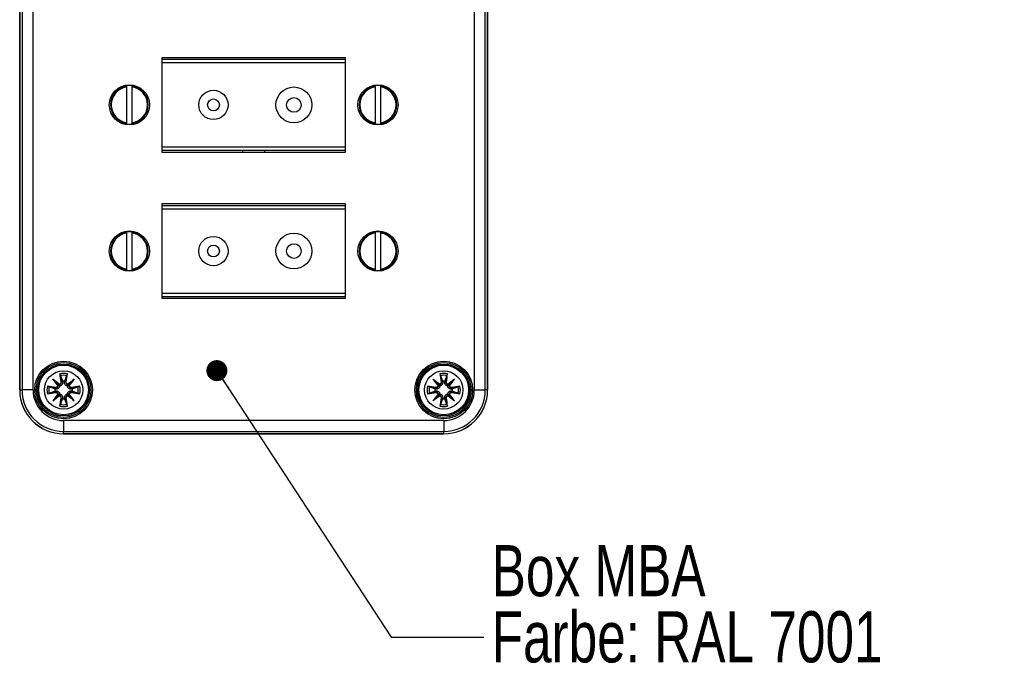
# Model space of a CAD drawing. Header units: millimetres. Extents: x 4 to 415, y 5 to 292.
# Tile 8 of 13: x 62 to 129, y 147 to 191. Entities that reach past the tile are written whole.
import ezdxf

# ---------------------------------------------------------------- set-up
doc = ezdxf.new("R2010")
doc.units = ezdxf.units.MM
doc.styles.add('SLDTEXTSTYLE0', font='TXT', dxfattribs={"width": 0.75})
doc.dimstyles.new('SLDDIMSTYLE1', dxfattribs={"dimtxt": 0.18, "dimasz": 1.44, "dimexe": 0, "dimexo": 0.0625, "dimgap": 0, "dimtad": 0, "dimtih": 1, "dimtoh": 1, "dimdec": 0, "dimrnd": 1e-09, "dimzin": 0, "dimdsep": 46, "dimtxsty": 'Standard', "dimblk1": 'DOT', "dimblk2": 'DOT', "dimsah": 1, "dimcen": 0.09, "dimadec": 0, "dimazin": 0, "dimtfac": 1.44, "dimtdec": 0, "dimtofl": 0, "dimtmove": 0, "dimatfit": 3, "dimldrblk": 'DOT', "dimfxl": 1, "dimfrac": 2, "dimtolj": 1, "dimtzin": 0, "dimarcsym": 0})

# ---------------------------------------------------------------- blocks, each defined once
blk = doc.blocks.new('_Dot')
at = {"color": 0, "linetype": 'ByBlock', "lineweight": -2}
blk.add_line((-0.5, 0), (-1, 0), dxfattribs=at)
at = {"color": 0, "linetype": 'ByBlock', "const_width": 0.5}
blk.add_lwpolyline([(-0.25, 0, 1), (0.25, 0, 1)], format="xyb", close=True, dxfattribs=at)

msp = doc.modelspace()

# ---------------------------------------------------------------- linework, layer by layer
at = {"color": 7, "linetype": 'Continuous', "lineweight": 25}
for p, q in [((62.054, 234.262), (62.054, 165.262)), ((62.056, 165.262), (62.056, 234.262)), ((62.216, 234.262), (62.216, 165.262)), ((62.966, 165.262), (62.966, 234.262)), ((93.142, 234.262), (93.142, 165.262)), ((93.892, 165.262), (93.892, 234.262)), ((94.052, 234.262), (94.052, 165.262)), ((94.054, 165.262), (94.054, 234.262)), ((71.804, 181.512), (71.804, 188.012)), ((71.804, 188.012), (84.304, 188.012)), ((71.804, 187.887), (84.304, 187.887)), ((84.304, 188.012), (84.304, 181.512)), ((84.304, 187.637), (71.804, 187.637)), ((71.804, 181.887), (71.804, 187.637)), ((84.304, 187.637), (84.304, 181.887)), ((69.354, 186.071), (69.354, 186.038)), ((69.354, 185.987), (69.354, 183.536)), ((69.754, 186.038), (69.754, 186.071)), ((69.754, 183.536), (69.754, 185.987)), ((86.354, 186.071), (86.354, 186.038)), ((86.354, 185.987), (86.354, 183.536)), ((86.754, 186.038), (86.754, 186.071)), ((86.754, 183.536), (86.754, 185.987)), ((69.354, 183.486), (69.354, 183.452)), ((69.754, 183.452), (69.754, 183.486)), ((86.354, 183.486), (86.354, 183.452)), ((86.754, 183.452), (86.754, 183.486)), ((71.804, 181.887), (84.304, 181.887)), ((84.304, 181.637), (71.804, 181.637)), ((84.304, 181.512), (71.804, 181.512)), ((77.314, 181.512), (77.304, 181.637)), ((78.804, 181.637), (78.793, 181.512)), ((71.804, 171.512), (71.804, 178.012)), ((71.804, 178.012), (84.304, 178.012)), ((71.804, 177.887), (84.304, 177.887)), ((84.304, 178.012), (84.304, 171.512)), ((84.304, 177.637), (71.804, 177.637)), ((71.804, 171.887), (71.804, 177.637)), ((84.304, 177.637), (84.304, 171.887)), ((69.354, 176.071), (69.354, 176.038)), ((69.354, 175.987), (69.354, 173.536)), ((69.754, 176.038), (69.754, 176.071)), ((69.754, 173.536), (69.754, 175.987)), ((86.354, 176.071), (86.354, 176.038)), ((86.354, 175.987), (86.354, 173.536)), ((86.754, 176.038), (86.754, 176.071)), ((86.754, 173.536), (86.754, 175.987)), ((69.354, 173.486), (69.354, 173.452)), ((69.754, 173.452), (69.754, 173.486)), ((86.354, 173.486), (86.354, 173.452)), ((86.754, 173.452), (86.754, 173.486)), ((71.804, 171.887), (84.304, 171.887)), ((84.304, 171.637), (71.804, 171.637)), ((84.304, 171.512), (71.804, 171.512)), ((64.449, 165.867), (64.709, 165.607)), ((64.9, 165.806), (64.987, 165.821)), ((65.208, 165.806), (65.121, 165.821)), ((65.659, 165.867), (65.399, 165.607)), ((90.449, 165.867), (90.709, 165.607)), ((90.9, 165.806), (90.987, 165.821)), ((91.208, 165.806), (91.121, 165.821)), ((91.659, 165.867), (91.399, 165.607)), ((62.056, 165.262), (62.216, 165.262)), ((62.966, 165.262), (62.216, 165.262)), ((64.51, 165.416), (64.495, 165.329)), ((64.51, 165.108), (64.495, 165.194)), ((64.69, 165.558), (64.689, 165.558)), ((64.758, 165.626), (64.757, 165.626)), ((65.351, 165.626), (65.35, 165.626)), ((65.419, 165.558), (65.418, 165.558)), ((65.598, 165.416), (65.613, 165.329)), ((65.598, 165.108), (65.613, 165.194)), ((90.51, 165.416), (90.495, 165.329)), ((90.51, 165.108), (90.495, 165.194)), ((90.69, 165.558), (90.689, 165.558)), ((90.758, 165.626), (90.757, 165.626)), ((91.351, 165.626), (91.35, 165.626)), ((91.419, 165.558), (91.418, 165.558)), ((91.598, 165.416), (91.613, 165.329)), ((91.598, 165.108), (91.613, 165.194)), ((93.142, 165.262), (93.892, 165.262)), ((94.052, 165.262), (93.892, 165.262)), ((64.449, 164.657), (64.709, 164.917)), ((64.689, 164.965), (64.69, 164.965)), ((64.757, 164.898), (64.758, 164.897)), ((64.9, 164.718), (64.987, 164.702)), ((65.208, 164.718), (65.121, 164.702)), ((65.35, 164.897), (65.351, 164.898)), ((65.659, 164.657), (65.399, 164.917)), ((65.418, 164.965), (65.419, 164.965)), ((90.449, 164.657), (90.709, 164.917)), ((90.689, 164.965), (90.69, 164.965)), ((90.757, 164.898), (90.758, 164.897)), ((90.9, 164.718), (90.987, 164.702)), ((91.208, 164.718), (91.121, 164.702)), ((91.35, 164.897), (91.351, 164.898)), ((91.659, 164.657), (91.399, 164.917)), ((91.418, 164.965), (91.419, 164.965)), ((65.054, 163.173), (65.054, 162.423)), ((91.054, 163.173), (65.054, 163.173)), ((91.054, 163.173), (91.054, 162.423)), ((65.054, 162.423), (91.054, 162.423)), ((65.054, 162.263), (65.054, 162.423)), ((91.054, 162.263), (91.054, 162.423)), ((91.054, 162.263), (65.054, 162.263)), ((65.054, 162.262), (91.054, 162.262))]:
    msp.add_line(p, q, dxfattribs=at)
at = {"color": 7, "linetype": 'Continuous', "lineweight": 25, "flags": 128}
for points in [[(64.978, 165.862), (64.983, 165.838), (64.987, 165.821)], [(65.121, 165.821), (65.126, 165.843), (65.13, 165.862)], [(90.978, 165.862), (90.983, 165.838), (90.987, 165.821)], [(91.121, 165.821), (91.126, 165.843), (91.13, 165.862)], [(64.495, 165.329), (64.473, 165.334), (64.454, 165.338)], [(64.454, 165.185), (64.478, 165.191), (64.495, 165.194)], [(65.654, 165.338), (65.63, 165.333), (65.613, 165.329)], [(65.613, 165.194), (65.635, 165.189), (65.654, 165.185)], [(90.495, 165.329), (90.473, 165.334), (90.454, 165.338)], [(90.454, 165.185), (90.478, 165.191), (90.495, 165.194)], [(91.654, 165.338), (91.63, 165.333), (91.613, 165.329)], [(91.613, 165.194), (91.635, 165.189), (91.654, 165.185)], [(64.987, 164.702), (64.982, 164.68), (64.978, 164.662)], [(65.13, 164.662), (65.125, 164.685), (65.121, 164.702)], [(90.987, 164.702), (90.982, 164.68), (90.978, 164.662)], [(91.13, 164.662), (91.125, 164.685), (91.121, 164.702)]]:
    msp.add_lwpolyline(points, dxfattribs=at)
at = {"color": 7, "linetype": 'Continuous', "lineweight": 25}
for centre, radius in [((69.554, 184.762), 1.375), ((80.804, 184.762), 1.225), ((86.554, 184.762), 1.375), ((75.304, 184.762), 1), ((80.804, 184.762), 0.503), ((75.304, 184.762), 0.404), ((69.554, 174.762), 1.375), ((75.304, 174.762), 1), ((80.804, 174.762), 1.225), ((86.554, 174.762), 1.375), ((75.304, 174.762), 0.404), ((80.804, 174.762), 0.503), ((65.054, 165.262), 1.975), ((65.054, 165.262), 1.875), ((65.054, 165.262), 1.775), ((91.054, 165.262), 1.975), ((91.054, 165.262), 1.875), ((91.054, 165.262), 1.775), ((65.054, 165.262), 1.7), ((65.054, 165.262), 1.313), ((91.054, 165.262), 1.7), ((91.054, 165.262), 1.312)]:
    msp.add_circle(centre, radius, dxfattribs=at)
for centre, radius, start, end in [((69.554, 184.762), 1.292, 98.90857, 261.09143), ((69.554, 184.762), 1.242, 99.26902, 260.73098), ((69.554, 184.762), 1.325, 81.31638, 98.68362), ((69.554, 184.762), 1.292, 278.90857, 81.09143), ((69.554, 184.762), 1.242, 279.26902, 80.73098), ((86.554, 184.762), 1.292, 98.90857, 261.09143), ((86.554, 184.762), 1.242, 99.26902, 260.73098), ((86.554, 184.762), 1.325, 81.31638, 98.68362), ((86.554, 184.762), 1.292, 278.90857, 81.09143), ((86.554, 184.762), 1.242, 279.26902, 80.73098), ((69.554, 184.762), 1.325, 261.31638, 278.68362), ((86.554, 184.762), 1.325, 261.31638, 278.68362), ((69.554, 174.762), 1.292, 98.90857, 261.09143), ((69.554, 174.762), 1.242, 99.26902, 260.73098), ((69.554, 174.762), 1.325, 81.31638, 98.68362), ((69.554, 174.762), 1.292, 278.90857, 81.09143), ((69.554, 174.762), 1.242, 279.26902, 80.73098), ((86.554, 174.762), 1.292, 98.90857, 261.09143), ((86.554, 174.762), 1.242, 99.26902, 260.73098), ((86.554, 174.762), 1.325, 81.31638, 98.68362), ((86.554, 174.762), 1.292, 278.90857, 81.09143), ((86.554, 174.762), 1.242, 279.26902, 80.73098), ((69.554, 174.762), 1.325, 261.31638, 278.68362), ((86.554, 174.762), 1.325, 261.31638, 278.68362), ((65.054, 165.262), 1.134, 76.57048, 103.42952), ((97.845, 171.006), 33.379, 187.9932, 188.96257), ((32.263, 171.006), 33.379, 351.03743, 352.0068), ((91.054, 165.262), 1.134, 76.57048, 103.42952), ((123.845, 171.006), 33.379, 187.9932, 188.96257), ((58.263, 171.006), 33.379, 351.03743, 352.0068), ((54.157, 152.338), 17.024, 51.46244, 53.34776), ((77.977, 176.159), 17.024, 216.65224, 218.53756), ((78.18, 176.312), 17.253, 217.26139, 218.55976), ((54.003, 152.135), 17.253, 51.44024, 52.73861), ((97.896, 171.008), 33.404, 188.10273, 188.95998), ((65.054, 165.262), 1.006, 77.71121, 102.28879), ((65.054, 165.262), 0.605, 82.75105, 97.24895), ((32.212, 171.008), 33.404, 351.04002, 351.89727), ((75.951, 152.338), 17.024, 126.65224, 128.53756), ((76.105, 152.135), 17.253, 127.26139, 128.55976), ((51.927, 176.312), 17.253, 321.44024, 322.73861), ((52.131, 176.159), 17.024, 321.46244, 323.34776), ((80.157, 152.338), 17.024, 51.46244, 53.34776), ((103.977, 176.159), 17.024, 216.65224, 218.53756), ((104.18, 176.312), 17.253, 217.26139, 218.55976), ((80.003, 152.135), 17.253, 51.44024, 52.73861), ((123.896, 171.008), 33.404, 188.10273, 188.95998), ((91.054, 165.262), 1.006, 77.71121, 102.28879), ((91.054, 165.262), 0.605, 82.75105, 97.24895), ((58.212, 171.008), 33.404, 351.04002, 351.89727), ((101.951, 152.338), 17.024, 126.65224, 128.53756), ((102.105, 152.135), 17.253, 127.26139, 128.55976), ((77.927, 176.312), 17.253, 321.44024, 322.73861), ((78.131, 176.159), 17.024, 321.46244, 323.34776), ((65.054, 165.262), 3, 180, 270), ((65.054, 165.262), 2.998, 180, 270), ((65.054, 165.262), 2.838, 180, 270), ((65.054, 165.262), 2.088, 180, 270), ((65.054, 165.262), 1.134, 166.57048, 193.42952), ((59.31, 132.47), 33.379, 81.03743, 82.0068), ((59.31, 198.053), 33.379, 277.9932, 278.96257), ((59.307, 132.419), 33.404, 81.04002, 81.89727), ((59.307, 198.104), 33.404, 278.10273, 278.95998), ((65.054, 165.262), 1.006, 167.71121, 192.28879), ((77.977, 154.365), 17.024, 141.46244, 143.34776), ((65.054, 165.262), 0.605, 172.75105, 187.24895), ((52.131, 154.365), 17.024, 36.65224, 38.53756), ((70.798, 132.47), 33.379, 97.9932, 98.96257), ((70.801, 132.419), 33.404, 98.10273, 98.95998), ((70.801, 198.104), 33.404, 261.04002, 261.89727), ((70.798, 198.053), 33.379, 261.03743, 262.0068), ((65.054, 165.262), 0.605, 352.75105, 7.24895), ((65.054, 165.262), 1.006, 347.71121, 12.28879), ((65.054, 165.262), 1.134, 346.57048, 13.42952), ((91.054, 165.262), 1.134, 166.57048, 193.42952), ((85.31, 132.47), 33.379, 81.03743, 82.0068), ((85.31, 198.053), 33.379, 277.9932, 278.96257), ((85.307, 132.419), 33.404, 81.04002, 81.89727), ((85.307, 198.104), 33.404, 278.10273, 278.95998), ((91.054, 165.262), 1.006, 167.71121, 192.28879), ((103.977, 154.365), 17.024, 141.46244, 143.34776), ((91.054, 165.262), 0.605, 172.75105, 187.24895), ((91.054, 165.262), 2.088, 270, 0), ((91.054, 165.262), 2.838, 270, 0), ((91.054, 165.262), 2.998, 270, 0), ((91.054, 165.262), 3, 270, 0), ((78.131, 154.365), 17.024, 36.65224, 38.53756), ((96.798, 132.47), 33.379, 97.9932, 98.96257), ((96.801, 132.419), 33.404, 98.10273, 98.95998), ((96.801, 198.104), 33.404, 261.04002, 261.89727), ((96.798, 198.053), 33.379, 261.03743, 262.0068), ((91.054, 165.262), 0.605, 352.75105, 7.24895), ((91.054, 165.262), 1.006, 347.71121, 12.28879), ((91.054, 165.262), 1.134, 346.57048, 13.42952), ((54.157, 178.185), 17.024, 306.65224, 308.53756), ((78.18, 154.211), 17.253, 141.44024, 142.73861), ((54.003, 178.388), 17.253, 307.26139, 308.55976), ((97.845, 159.518), 33.379, 171.03743, 172.0068), ((97.896, 159.515), 33.404, 171.04002, 171.89727), ((65.054, 165.262), 0.605, 262.75105, 277.24895), ((32.212, 159.515), 33.404, 8.10273, 8.95998), ((32.263, 159.518), 33.379, 7.9932, 8.96257), ((75.951, 178.185), 17.024, 231.46244, 233.34776), ((76.105, 178.388), 17.253, 231.44024, 232.73861), ((51.927, 154.211), 17.253, 37.26139, 38.55976), ((80.157, 178.185), 17.024, 306.65224, 308.53756), ((104.18, 154.211), 17.253, 141.44024, 142.73861), ((80.003, 178.388), 17.253, 307.26139, 308.55976), ((123.845, 159.518), 33.379, 171.03743, 172.0068), ((123.896, 159.515), 33.404, 171.04002, 171.89727), ((91.054, 165.262), 0.605, 262.75105, 277.24895), ((58.212, 159.515), 33.404, 8.10273, 8.95998), ((58.263, 159.518), 33.379, 7.9932, 8.96257), ((101.951, 178.185), 17.024, 231.46244, 233.34776), ((102.105, 178.388), 17.253, 231.44024, 232.73861), ((77.927, 154.211), 17.253, 37.26139, 38.55976), ((65.054, 165.262), 1.134, 256.57048, 283.42952), ((65.054, 165.262), 1.006, 257.71121, 282.28879), ((91.054, 165.262), 1.134, 256.57048, 283.42952), ((91.054, 165.262), 1.006, 257.71121, 282.28879)]:
    msp.add_arc(centre, radius, start, end, dxfattribs=at)
for centre, major_axis, start_param, end_param in [((64.586, 165.611), (0.101, 0.084), 5.069412, 5.482089), ((64.705, 165.729), (0.084, 0.101), 3.942689, 4.355366), ((65.403, 165.729), (-0.084, 0.101), 1.927819, 2.340497), ((65.522, 165.611), (0.101, -0.084), 3.942689, 4.355366), ((90.586, 165.611), (0.101, 0.084), 5.069412, 5.482089), ((90.705, 165.729), (0.084, 0.101), 3.942689, 4.355366), ((91.403, 165.729), (-0.084, 0.101), 1.927819, 2.340497), ((91.522, 165.611), (0.101, -0.084), 3.942689, 4.355366), ((64.586, 164.913), (0.101, -0.084), 0.801096, 1.213774), ((64.705, 164.794), (-0.084, 0.101), 5.069412, 5.482089), ((65.403, 164.794), (0.084, 0.101), 0.801096, 1.213774), ((65.522, 164.913), (0.101, 0.084), 1.927819, 2.340497), ((90.586, 164.913), (0.101, -0.084), 0.801096, 1.213774), ((90.705, 164.794), (-0.084, 0.101), 5.069412, 5.482089), ((91.403, 164.794), (0.084, 0.101), 0.801096, 1.213774), ((91.522, 164.913), (0.101, 0.084), 1.927819, 2.340497)]:
    msp.add_ellipse(centre, major_axis=major_axis, ratio=0.868224, start_param=start_param, end_param=end_param, dxfattribs=at)
for points, knots in [([(69.354, 186.038), (69.354, 186.037), (69.354, 186.036), (69.354, 186.031), (69.354, 186.02), (69.354, 186.005), (69.354, 185.993), (69.354, 185.987), (69.354, 185.987)], [0, 0, 0, 0, 0.085249, 0.308363, 0.532499, 0.758954, 0.988153, 1, 1, 1, 1]), ([(69.754, 185.987), (69.754, 185.989), (69.754, 185.997), (69.754, 186.011), (69.754, 186.025), (69.754, 186.035), (69.754, 186.037), (69.754, 186.038)], [0, 0, 0, 0, 0.089235, 0.321001, 0.551834, 0.780252, 1, 1, 1, 1]), ([(86.354, 186.038), (86.354, 186.037), (86.354, 186.036), (86.354, 186.031), (86.354, 186.02), (86.354, 186.005), (86.354, 185.993), (86.354, 185.987), (86.354, 185.987)], [0, 0, 0, 0, 0.085249, 0.308363, 0.532499, 0.758954, 0.988153, 1, 1, 1, 1]), ([(86.754, 185.987), (86.754, 185.989), (86.754, 185.997), (86.754, 186.011), (86.754, 186.025), (86.754, 186.035), (86.754, 186.037), (86.754, 186.038)], [0, 0, 0, 0, 0.089235, 0.321001, 0.551834, 0.780252, 1, 1, 1, 1]), ([(69.354, 183.536), (69.354, 183.533), (69.354, 183.523), (69.354, 183.511), (69.354, 183.499), (69.354, 183.49), (69.354, 183.486), (69.354, 183.486), (69.354, 183.486)], [0, 0, 0, 0, 0.148982, 0.380562, 0.528907, 0.754007, 0.979175, 1, 1, 1, 1]), ([(69.754, 183.486), (69.754, 183.486), (69.754, 183.487), (69.754, 183.492), (69.754, 183.502), (69.754, 183.514), (69.754, 183.527), (69.754, 183.534), (69.754, 183.536)], [0, 0, 0, 0, 0.112895, 0.335899, 0.471716, 0.70078, 0.92977, 1, 1, 1, 1]), ([(86.354, 183.536), (86.354, 183.533), (86.354, 183.523), (86.354, 183.511), (86.354, 183.499), (86.354, 183.49), (86.354, 183.486), (86.354, 183.486), (86.354, 183.486)], [0, 0, 0, 0, 0.148982, 0.380562, 0.528907, 0.754007, 0.979175, 1, 1, 1, 1]), ([(86.754, 183.486), (86.754, 183.486), (86.754, 183.487), (86.754, 183.492), (86.754, 183.502), (86.754, 183.514), (86.754, 183.527), (86.754, 183.534), (86.754, 183.536)], [0, 0, 0, 0, 0.112895, 0.335899, 0.471716, 0.70078, 0.92977, 1, 1, 1, 1]), ([(69.354, 176.038), (69.354, 176.037), (69.354, 176.036), (69.354, 176.031), (69.354, 176.02), (69.354, 176.005), (69.354, 175.993), (69.354, 175.987), (69.354, 175.987)], [0, 0, 0, 0, 0.085249, 0.308363, 0.532499, 0.758954, 0.988153, 1, 1, 1, 1]), ([(69.754, 175.987), (69.754, 175.989), (69.754, 175.997), (69.754, 176.011), (69.754, 176.025), (69.754, 176.035), (69.754, 176.037), (69.754, 176.038)], [0, 0, 0, 0, 0.089235, 0.321001, 0.551834, 0.780252, 1, 1, 1, 1]), ([(86.354, 176.038), (86.354, 176.037), (86.354, 176.036), (86.354, 176.031), (86.354, 176.02), (86.354, 176.005), (86.354, 175.993), (86.354, 175.987), (86.354, 175.987)], [0, 0, 0, 0, 0.085249, 0.308363, 0.532499, 0.758954, 0.988153, 1, 1, 1, 1]), ([(86.754, 175.987), (86.754, 175.989), (86.754, 175.997), (86.754, 176.011), (86.754, 176.025), (86.754, 176.035), (86.754, 176.037), (86.754, 176.038)], [0, 0, 0, 0, 0.089235, 0.321001, 0.551834, 0.780252, 1, 1, 1, 1]), ([(69.354, 173.536), (69.354, 173.533), (69.354, 173.523), (69.354, 173.511), (69.354, 173.499), (69.354, 173.49), (69.354, 173.486), (69.354, 173.486), (69.354, 173.486)], [0, 0, 0, 0, 0.148982, 0.380562, 0.528907, 0.754007, 0.979175, 1, 1, 1, 1]), ([(69.754, 173.486), (69.754, 173.486), (69.754, 173.487), (69.754, 173.492), (69.754, 173.502), (69.754, 173.514), (69.754, 173.527), (69.754, 173.534), (69.754, 173.536)], [0, 0, 0, 0, 0.112895, 0.335899, 0.471716, 0.70078, 0.92977, 1, 1, 1, 1]), ([(86.354, 173.536), (86.354, 173.533), (86.354, 173.523), (86.354, 173.511), (86.354, 173.499), (86.354, 173.49), (86.354, 173.486), (86.354, 173.486), (86.354, 173.486)], [0, 0, 0, 0, 0.148982, 0.380562, 0.528907, 0.754007, 0.979175, 1, 1, 1, 1]), ([(86.754, 173.486), (86.754, 173.486), (86.754, 173.487), (86.754, 173.492), (86.754, 173.502), (86.754, 173.514), (86.754, 173.527), (86.754, 173.534), (86.754, 173.536)], [0, 0, 0, 0, 0.112895, 0.335899, 0.471716, 0.70078, 0.92977, 1, 1, 1, 1]), ([(64.826, 166.3), (64.824, 166.306), (64.821, 166.318), (64.808, 166.34), (64.797, 166.355), (64.791, 166.364)], [0, 0, 0, 0, 0.245882, 0.52504, 1, 1, 1, 1]), ([(65.317, 166.364), (65.308, 166.352), (65.293, 166.332), (65.285, 166.309), (65.282, 166.3)], [0, 0, 0, 0, 0.598159, 1, 1, 1, 1]), ([(90.826, 166.3), (90.824, 166.306), (90.821, 166.318), (90.808, 166.34), (90.797, 166.355), (90.791, 166.364)], [0, 0, 0, 0, 0.245882, 0.52504, 1, 1, 1, 1]), ([(91.317, 166.364), (91.308, 166.352), (91.293, 166.332), (91.285, 166.309), (91.282, 166.3)], [0, 0, 0, 0, 0.598159, 1, 1, 1, 1]), ([(64.449, 165.867), (64.446, 165.869), (64.441, 165.875), (64.431, 165.885), (64.414, 165.902), (64.375, 165.94), (64.342, 165.973), (64.319, 165.996)], [0, 0, 0, 0, 0.0668706, 0.1213709, 0.2219993, 0.4559854, 1, 1, 1, 1]), ([(64.757, 165.626), (64.777, 165.629), (64.807, 165.635), (64.842, 165.657), (64.865, 165.679), (64.884, 165.706), (64.897, 165.737), (64.903, 165.771), (64.901, 165.794), (64.9, 165.806)], [0, 0, 0, 0, 0.229082, 0.348774, 0.471767, 0.598226, 0.728313, 0.862185, 1, 1, 1, 1]), ([(64.763, 165.655), (64.762, 165.651), (64.76, 165.644), (64.758, 165.635), (64.757, 165.629), (64.758, 165.627), (64.758, 165.626)], [0, 0, 0, 0, 0.299422, 0.564848, 0.797674, 1, 1, 1, 1]), ([(64.874, 165.806), (64.875, 165.789), (64.876, 165.754), (64.857, 165.713), (64.834, 165.688), (64.806, 165.666), (64.78, 165.659), (64.763, 165.655)], [0, 0, 0, 0, 0.24958, 0.499343, 0.623603, 0.749959, 1, 1, 1, 1]), ([(64.987, 165.821), (64.99, 165.787), (64.997, 165.723), (64.962, 165.64), (64.91, 165.582), (64.854, 165.547), (64.811, 165.534), (64.789, 165.531), (64.785, 165.53)], [0, 0, 0, 0, 0.269908, 0.517974, 0.675299, 0.833521, 0.974408, 1, 1, 1, 1]), ([(64.826, 166.3), (64.828, 166.29), (64.832, 166.269), (64.837, 166.252), (64.839, 166.246), (64.84, 166.244)], [0, 0, 0, 0, 0.437742, 0.875464, 1, 1, 1, 1]), ([(64.84, 166.244), (64.868, 166.165), (64.914, 166.038), (64.96, 165.91), (64.978, 165.862)], [0, 0, 0, 0, 0.620443, 1, 1, 1, 1]), ([(65.323, 165.53), (65.302, 165.534), (65.261, 165.543), (65.206, 165.576), (65.158, 165.624), (65.125, 165.687), (65.112, 165.757), (65.118, 165.801), (65.121, 165.821)], [0, 0, 0, 0, 0.15194, 0.304626, 0.445015, 0.640226, 0.839046, 1, 1, 1, 1]), ([(65.13, 165.862), (65.153, 165.925), (65.199, 166.053), (65.245, 166.18), (65.268, 166.244)], [0, 0, 0, 0, 0.4977586, 1, 1, 1, 1]), ([(65.208, 165.806), (65.207, 165.794), (65.205, 165.771), (65.211, 165.737), (65.224, 165.706), (65.243, 165.679), (65.266, 165.657), (65.301, 165.635), (65.331, 165.629), (65.351, 165.626)], [0, 0, 0, 0, 0.137815, 0.271687, 0.401774, 0.528233, 0.651226, 0.770918, 1, 1, 1, 1]), ([(65.345, 165.655), (65.328, 165.659), (65.302, 165.666), (65.274, 165.688), (65.251, 165.713), (65.232, 165.754), (65.233, 165.789), (65.234, 165.806)], [0, 0, 0, 0, 0.250042, 0.376448, 0.500657, 0.75042, 1, 1, 1, 1]), ([(65.268, 166.244), (65.27, 166.25), (65.274, 166.262), (65.279, 166.284), (65.282, 166.297), (65.282, 166.3)], [0, 0, 0, 0, 0.438543, 0.87713, 1, 1, 1, 1]), ([(65.35, 165.626), (65.35, 165.627), (65.351, 165.629), (65.35, 165.635), (65.348, 165.644), (65.346, 165.651), (65.345, 165.655)], [0, 0, 0, 0, 0.202326, 0.435152, 0.700578, 1, 1, 1, 1]), ([(65.789, 165.996), (65.76, 165.968), (65.723, 165.931), (65.682, 165.89), (65.667, 165.875), (65.661, 165.869), (65.659, 165.867)], [0, 0, 0, 0, 0.66582, 0.866792, 0.942554, 1, 1, 1, 1]), ([(90.449, 165.867), (90.446, 165.869), (90.441, 165.875), (90.431, 165.885), (90.414, 165.902), (90.375, 165.94), (90.342, 165.973), (90.319, 165.996)], [0, 0, 0, 0, 0.066871, 0.121371, 0.221999, 0.455985, 1, 1, 1, 1]), ([(90.757, 165.626), (90.777, 165.629), (90.807, 165.635), (90.842, 165.657), (90.865, 165.679), (90.884, 165.706), (90.897, 165.737), (90.903, 165.771), (90.901, 165.794), (90.9, 165.806)], [0, 0, 0, 0, 0.229082, 0.348774, 0.471767, 0.598226, 0.728313, 0.862185, 1, 1, 1, 1]), ([(90.763, 165.655), (90.762, 165.651), (90.76, 165.644), (90.758, 165.635), (90.757, 165.629), (90.758, 165.627), (90.758, 165.626)], [0, 0, 0, 0, 0.2994219, 0.5648482, 0.797674, 1, 1, 1, 1]), ([(90.874, 165.806), (90.875, 165.789), (90.876, 165.754), (90.857, 165.713), (90.834, 165.688), (90.806, 165.666), (90.78, 165.659), (90.763, 165.655)], [0, 0, 0, 0, 0.2495798, 0.4993432, 0.623603, 0.7499585, 1, 1, 1, 1]), ([(90.987, 165.821), (90.99, 165.787), (90.997, 165.723), (90.962, 165.64), (90.91, 165.582), (90.854, 165.547), (90.811, 165.534), (90.789, 165.531), (90.785, 165.53)], [0, 0, 0, 0, 0.269908, 0.517974, 0.675299, 0.833521, 0.974408, 1, 1, 1, 1]), ([(90.826, 166.3), (90.828, 166.29), (90.832, 166.269), (90.837, 166.252), (90.839, 166.246), (90.84, 166.244)], [0, 0, 0, 0, 0.437742, 0.875464, 1, 1, 1, 1]), ([(90.84, 166.244), (90.868, 166.165), (90.914, 166.038), (90.96, 165.91), (90.978, 165.862)], [0, 0, 0, 0, 0.620443, 1, 1, 1, 1]), ([(91.323, 165.53), (91.302, 165.534), (91.261, 165.543), (91.206, 165.576), (91.158, 165.624), (91.125, 165.687), (91.112, 165.757), (91.118, 165.801), (91.121, 165.821)], [0, 0, 0, 0, 0.15194, 0.304626, 0.445015, 0.640226, 0.839046, 1, 1, 1, 1]), ([(91.13, 165.862), (91.153, 165.925), (91.199, 166.053), (91.245, 166.18), (91.268, 166.244)], [0, 0, 0, 0, 0.497759, 1, 1, 1, 1]), ([(91.208, 165.806), (91.207, 165.794), (91.205, 165.771), (91.211, 165.737), (91.224, 165.706), (91.243, 165.679), (91.266, 165.657), (91.301, 165.635), (91.331, 165.629), (91.351, 165.626)], [0, 0, 0, 0, 0.137815, 0.271687, 0.401774, 0.528233, 0.651226, 0.770918, 1, 1, 1, 1]), ([(91.345, 165.655), (91.328, 165.659), (91.302, 165.666), (91.274, 165.688), (91.251, 165.713), (91.232, 165.754), (91.233, 165.789), (91.234, 165.806)], [0, 0, 0, 0, 0.250042, 0.376448, 0.500657, 0.75042, 1, 1, 1, 1]), ([(91.268, 166.244), (91.27, 166.25), (91.274, 166.262), (91.279, 166.284), (91.282, 166.297), (91.282, 166.3)], [0, 0, 0, 0, 0.438543, 0.87713, 1, 1, 1, 1]), ([(91.35, 165.626), (91.35, 165.627), (91.351, 165.629), (91.35, 165.635), (91.348, 165.644), (91.346, 165.651), (91.345, 165.655)], [0, 0, 0, 0, 0.202326, 0.435152, 0.700578, 1, 1, 1, 1]), ([(91.789, 165.996), (91.76, 165.968), (91.723, 165.931), (91.682, 165.89), (91.667, 165.875), (91.661, 165.869), (91.659, 165.867)], [0, 0, 0, 0, 0.6658204, 0.8667923, 0.9425544, 1, 1, 1, 1]), ([(63.951, 165.525), (63.963, 165.516), (63.983, 165.501), (64.006, 165.493), (64.016, 165.49)], [0, 0, 0, 0, 0.598163, 1, 1, 1, 1]), ([(64.016, 165.033), (64.01, 165.032), (63.998, 165.028), (63.976, 165.016), (63.961, 165.005), (63.951, 164.998)], [0, 0, 0, 0, 0.245882, 0.525039, 1, 1, 1, 1]), ([(64.072, 165.476), (64.066, 165.478), (64.054, 165.481), (64.032, 165.487), (64.019, 165.489), (64.016, 165.49)], [0, 0, 0, 0, 0.438543, 0.87713, 1, 1, 1, 1]), ([(64.016, 165.033), (64.026, 165.036), (64.046, 165.04), (64.063, 165.045), (64.07, 165.047), (64.072, 165.048)], [0, 0, 0, 0, 0.437742, 0.875464, 1, 1, 1, 1]), ([(64.454, 165.338), (64.39, 165.361), (64.262, 165.407), (64.135, 165.453), (64.072, 165.476)], [0, 0, 0, 0, 0.4977586, 1, 1, 1, 1]), ([(64.072, 165.048), (64.15, 165.076), (64.277, 165.122), (64.405, 165.168), (64.454, 165.185)], [0, 0, 0, 0, 0.620443, 1, 1, 1, 1]), ([(64.785, 165.53), (64.781, 165.51), (64.773, 165.469), (64.74, 165.414), (64.691, 165.366), (64.629, 165.333), (64.559, 165.32), (64.515, 165.326), (64.495, 165.329)], [0, 0, 0, 0, 0.15194, 0.304626, 0.445015, 0.640226, 0.839046, 1, 1, 1, 1]), ([(64.495, 165.194), (64.528, 165.198), (64.593, 165.204), (64.676, 165.169), (64.734, 165.118), (64.769, 165.062), (64.782, 165.019), (64.785, 164.996), (64.785, 164.993)], [0, 0, 0, 0, 0.2699084, 0.5179743, 0.675299, 0.8335214, 0.9744084, 1, 1, 1, 1]), ([(64.51, 165.416), (64.522, 165.415), (64.545, 165.413), (64.579, 165.419), (64.61, 165.432), (64.637, 165.451), (64.659, 165.474), (64.681, 165.509), (64.687, 165.539), (64.69, 165.558)], [0, 0, 0, 0, 0.137815, 0.271687, 0.401774, 0.528233, 0.651226, 0.770918, 1, 1, 1, 1]), ([(64.661, 165.552), (64.656, 165.535), (64.649, 165.51), (64.628, 165.482), (64.602, 165.459), (64.562, 165.44), (64.527, 165.441), (64.51, 165.442)], [0, 0, 0, 0, 0.250042, 0.37642, 0.500657, 0.75042, 1, 1, 1, 1]), ([(64.69, 164.965), (64.687, 164.985), (64.681, 165.015), (64.659, 165.049), (64.637, 165.073), (64.61, 165.091), (64.579, 165.104), (64.545, 165.111), (64.522, 165.109), (64.51, 165.108)], [0, 0, 0, 0, 0.229082, 0.348774, 0.471767, 0.598226, 0.728313, 0.862185, 1, 1, 1, 1]), ([(64.51, 165.082), (64.527, 165.082), (64.562, 165.084), (64.602, 165.064), (64.628, 165.041), (64.649, 165.013), (64.656, 164.988), (64.661, 164.971)], [0, 0, 0, 0, 0.24958, 0.499343, 0.623631, 0.749959, 1, 1, 1, 1]), ([(64.689, 165.558), (64.688, 165.558), (64.687, 165.558), (64.68, 165.557), (64.672, 165.555), (64.665, 165.553), (64.661, 165.552)], [0, 0, 0, 0, 0.202326, 0.435152, 0.700578, 1, 1, 1, 1]), ([(64.661, 164.971), (64.665, 164.97), (64.672, 164.968), (64.68, 164.966), (64.687, 164.965), (64.688, 164.965), (64.689, 164.965)], [0, 0, 0, 0, 0.299422, 0.564848, 0.797674, 1, 1, 1, 1]), ([(64.709, 165.607), (64.72, 165.596), (64.75, 165.566), (64.772, 165.544), (64.785, 165.53)], [0, 0, 0, 0, 0.375258, 1, 1, 1, 1]), ([(64.709, 164.917), (64.72, 164.928), (64.75, 164.957), (64.772, 164.979), (64.785, 164.993)], [0, 0, 0, 0, 0.375258, 1, 1, 1, 1]), ([(64.785, 164.993), (64.806, 164.989), (64.847, 164.981), (64.902, 164.947), (64.95, 164.899), (64.983, 164.836), (64.996, 164.767), (64.99, 164.722), (64.987, 164.702)], [0, 0, 0, 0, 0.15194, 0.304626, 0.445015, 0.640226, 0.839046, 1, 1, 1, 1]), ([(65.121, 164.702), (65.118, 164.736), (65.111, 164.801), (65.146, 164.883), (65.198, 164.942), (65.254, 164.977), (65.297, 164.989), (65.319, 164.993), (65.323, 164.993)], [0, 0, 0, 0, 0.269908, 0.517974, 0.675299, 0.833521, 0.974408, 1, 1, 1, 1]), ([(65.399, 165.607), (65.388, 165.596), (65.358, 165.566), (65.336, 165.544), (65.323, 165.53)], [0, 0, 0, 0, 0.375258, 1, 1, 1, 1]), ([(65.613, 165.329), (65.58, 165.326), (65.515, 165.319), (65.432, 165.354), (65.374, 165.405), (65.339, 165.461), (65.326, 165.505), (65.323, 165.527), (65.323, 165.53)], [0, 0, 0, 0, 0.2699084, 0.5179743, 0.675299, 0.8335214, 0.9744084, 1, 1, 1, 1]), ([(65.323, 164.993), (65.327, 165.013), (65.335, 165.054), (65.368, 165.11), (65.417, 165.157), (65.479, 165.19), (65.549, 165.204), (65.593, 165.197), (65.613, 165.194)], [0, 0, 0, 0, 0.15194, 0.304626, 0.445015, 0.640226, 0.839046, 1, 1, 1, 1]), ([(65.399, 164.917), (65.388, 164.928), (65.358, 164.957), (65.336, 164.979), (65.323, 164.993)], [0, 0, 0, 0, 0.3752583, 1, 1, 1, 1]), ([(65.418, 165.558), (65.421, 165.539), (65.427, 165.509), (65.449, 165.474), (65.471, 165.451), (65.498, 165.432), (65.529, 165.419), (65.563, 165.413), (65.586, 165.415), (65.598, 165.416)], [0, 0, 0, 0, 0.229082, 0.348774, 0.471767, 0.598226, 0.728313, 0.862185, 1, 1, 1, 1]), ([(65.598, 165.108), (65.586, 165.109), (65.563, 165.111), (65.529, 165.104), (65.498, 165.091), (65.471, 165.073), (65.449, 165.049), (65.427, 165.015), (65.421, 164.985), (65.418, 164.965)], [0, 0, 0, 0, 0.137815, 0.271687, 0.401774, 0.528233, 0.651226, 0.770918, 1, 1, 1, 1]), ([(65.447, 165.552), (65.443, 165.553), (65.436, 165.555), (65.428, 165.557), (65.421, 165.558), (65.42, 165.558), (65.419, 165.558)], [0, 0, 0, 0, 0.299422, 0.564848, 0.797674, 1, 1, 1, 1]), ([(65.419, 164.965), (65.42, 164.965), (65.421, 164.965), (65.428, 164.966), (65.436, 164.968), (65.443, 164.97), (65.447, 164.971)], [0, 0, 0, 0, 0.202326, 0.435152, 0.700578, 1, 1, 1, 1]), ([(65.598, 165.442), (65.581, 165.441), (65.546, 165.44), (65.506, 165.459), (65.48, 165.482), (65.459, 165.51), (65.451, 165.535), (65.447, 165.552)], [0, 0, 0, 0, 0.24958, 0.499343, 0.623631, 0.749959, 1, 1, 1, 1]), ([(65.447, 164.971), (65.451, 164.988), (65.459, 165.013), (65.48, 165.041), (65.506, 165.064), (65.546, 165.084), (65.581, 165.082), (65.598, 165.082)], [0, 0, 0, 0, 0.250042, 0.37642, 0.500657, 0.75042, 1, 1, 1, 1]), ([(66.036, 165.476), (65.958, 165.447), (65.831, 165.401), (65.703, 165.355), (65.654, 165.338)], [0, 0, 0, 0, 0.620443, 1, 1, 1, 1]), ([(65.654, 165.185), (65.718, 165.162), (65.846, 165.117), (65.973, 165.071), (66.036, 165.048)], [0, 0, 0, 0, 0.4977586, 1, 1, 1, 1]), ([(66.092, 165.49), (66.082, 165.488), (66.062, 165.483), (66.045, 165.479), (66.038, 165.476), (66.036, 165.476)], [0, 0, 0, 0, 0.437742, 0.875464, 1, 1, 1, 1]), ([(66.036, 165.048), (66.042, 165.046), (66.054, 165.042), (66.076, 165.037), (66.089, 165.034), (66.092, 165.033)], [0, 0, 0, 0, 0.438543, 0.87713, 1, 1, 1, 1]), ([(66.092, 165.49), (66.098, 165.492), (66.11, 165.495), (66.132, 165.508), (66.147, 165.518), (66.157, 165.525)], [0, 0, 0, 0, 0.245882, 0.525039, 1, 1, 1, 1]), ([(66.157, 164.998), (66.145, 165.007), (66.125, 165.022), (66.102, 165.03), (66.092, 165.033)], [0, 0, 0, 0, 0.598163, 1, 1, 1, 1]), ([(89.951, 165.525), (89.963, 165.516), (89.983, 165.501), (90.006, 165.493), (90.016, 165.49)], [0, 0, 0, 0, 0.598163, 1, 1, 1, 1]), ([(90.016, 165.033), (90.01, 165.032), (89.998, 165.028), (89.976, 165.016), (89.961, 165.005), (89.951, 164.998)], [0, 0, 0, 0, 0.245882, 0.525039, 1, 1, 1, 1]), ([(90.072, 165.476), (90.066, 165.478), (90.054, 165.481), (90.032, 165.487), (90.019, 165.489), (90.016, 165.49)], [0, 0, 0, 0, 0.4385426, 0.8771301, 1, 1, 1, 1]), ([(90.016, 165.033), (90.026, 165.036), (90.046, 165.04), (90.063, 165.045), (90.07, 165.047), (90.072, 165.048)], [0, 0, 0, 0, 0.437742, 0.875464, 1, 1, 1, 1]), ([(90.454, 165.338), (90.39, 165.361), (90.262, 165.407), (90.135, 165.453), (90.072, 165.476)], [0, 0, 0, 0, 0.497759, 1, 1, 1, 1]), ([(90.072, 165.048), (90.15, 165.076), (90.277, 165.122), (90.405, 165.168), (90.454, 165.185)], [0, 0, 0, 0, 0.620443, 1, 1, 1, 1]), ([(90.785, 165.53), (90.781, 165.51), (90.773, 165.469), (90.74, 165.414), (90.691, 165.366), (90.629, 165.333), (90.559, 165.32), (90.515, 165.326), (90.495, 165.329)], [0, 0, 0, 0, 0.15194, 0.304626, 0.445015, 0.640226, 0.839046, 1, 1, 1, 1]), ([(90.495, 165.194), (90.528, 165.198), (90.593, 165.204), (90.676, 165.169), (90.734, 165.118), (90.769, 165.062), (90.782, 165.019), (90.785, 164.996), (90.785, 164.993)], [0, 0, 0, 0, 0.269908, 0.517974, 0.675299, 0.833521, 0.974408, 1, 1, 1, 1]), ([(90.51, 165.416), (90.522, 165.415), (90.545, 165.413), (90.579, 165.419), (90.61, 165.432), (90.637, 165.451), (90.659, 165.474), (90.681, 165.509), (90.687, 165.539), (90.69, 165.558)], [0, 0, 0, 0, 0.137815, 0.271687, 0.401774, 0.528233, 0.651226, 0.770918, 1, 1, 1, 1]), ([(90.661, 165.552), (90.656, 165.535), (90.649, 165.51), (90.628, 165.482), (90.602, 165.459), (90.562, 165.44), (90.527, 165.441), (90.51, 165.442)], [0, 0, 0, 0, 0.250042, 0.37642, 0.500657, 0.75042, 1, 1, 1, 1]), ([(90.69, 164.965), (90.687, 164.985), (90.681, 165.015), (90.659, 165.049), (90.637, 165.073), (90.61, 165.091), (90.579, 165.104), (90.545, 165.111), (90.522, 165.109), (90.51, 165.108)], [0, 0, 0, 0, 0.229082, 0.348774, 0.471767, 0.598226, 0.728313, 0.862185, 1, 1, 1, 1]), ([(90.51, 165.082), (90.527, 165.082), (90.562, 165.084), (90.602, 165.064), (90.628, 165.041), (90.649, 165.013), (90.656, 164.988), (90.661, 164.971)], [0, 0, 0, 0, 0.24958, 0.499343, 0.623631, 0.749959, 1, 1, 1, 1]), ([(90.689, 165.558), (90.688, 165.558), (90.687, 165.558), (90.68, 165.557), (90.672, 165.555), (90.665, 165.553), (90.661, 165.552)], [0, 0, 0, 0, 0.202326, 0.435152, 0.700578, 1, 1, 1, 1]), ([(90.661, 164.971), (90.665, 164.97), (90.672, 164.968), (90.68, 164.966), (90.687, 164.965), (90.688, 164.965), (90.689, 164.965)], [0, 0, 0, 0, 0.299422, 0.564848, 0.797674, 1, 1, 1, 1]), ([(90.709, 165.607), (90.72, 165.596), (90.75, 165.566), (90.772, 165.544), (90.785, 165.53)], [0, 0, 0, 0, 0.375258, 1, 1, 1, 1]), ([(90.709, 164.917), (90.72, 164.928), (90.75, 164.957), (90.772, 164.979), (90.785, 164.993)], [0, 0, 0, 0, 0.375258, 1, 1, 1, 1]), ([(90.785, 164.993), (90.806, 164.989), (90.847, 164.981), (90.902, 164.947), (90.95, 164.899), (90.983, 164.836), (90.996, 164.767), (90.99, 164.722), (90.987, 164.702)], [0, 0, 0, 0, 0.15194, 0.304626, 0.445015, 0.640226, 0.839046, 1, 1, 1, 1]), ([(91.121, 164.702), (91.118, 164.736), (91.111, 164.801), (91.146, 164.883), (91.198, 164.942), (91.254, 164.977), (91.297, 164.989), (91.319, 164.993), (91.323, 164.993)], [0, 0, 0, 0, 0.269908, 0.517974, 0.675299, 0.833521, 0.974408, 1, 1, 1, 1]), ([(91.399, 165.607), (91.388, 165.596), (91.358, 165.566), (91.336, 165.544), (91.323, 165.53)], [0, 0, 0, 0, 0.375258, 1, 1, 1, 1]), ([(91.613, 165.329), (91.58, 165.326), (91.515, 165.319), (91.432, 165.354), (91.374, 165.405), (91.339, 165.461), (91.326, 165.505), (91.323, 165.527), (91.323, 165.53)], [0, 0, 0, 0, 0.269908, 0.517974, 0.675299, 0.833521, 0.974408, 1, 1, 1, 1]), ([(91.323, 164.993), (91.327, 165.013), (91.335, 165.054), (91.368, 165.11), (91.417, 165.157), (91.479, 165.19), (91.549, 165.204), (91.593, 165.197), (91.613, 165.194)], [0, 0, 0, 0, 0.15194, 0.304626, 0.445015, 0.640226, 0.839046, 1, 1, 1, 1]), ([(91.399, 164.917), (91.388, 164.928), (91.358, 164.957), (91.336, 164.979), (91.323, 164.993)], [0, 0, 0, 0, 0.3752583, 1, 1, 1, 1]), ([(91.418, 165.558), (91.421, 165.539), (91.427, 165.509), (91.449, 165.474), (91.471, 165.451), (91.498, 165.432), (91.529, 165.419), (91.563, 165.413), (91.586, 165.415), (91.598, 165.416)], [0, 0, 0, 0, 0.229082, 0.348774, 0.471767, 0.598226, 0.728313, 0.862185, 1, 1, 1, 1]), ([(91.598, 165.108), (91.586, 165.109), (91.563, 165.111), (91.529, 165.104), (91.498, 165.091), (91.471, 165.073), (91.449, 165.049), (91.427, 165.015), (91.421, 164.985), (91.418, 164.965)], [0, 0, 0, 0, 0.137815, 0.271687, 0.401774, 0.528233, 0.651226, 0.770918, 1, 1, 1, 1]), ([(91.447, 165.552), (91.443, 165.553), (91.436, 165.555), (91.428, 165.557), (91.421, 165.558), (91.42, 165.558), (91.419, 165.558)], [0, 0, 0, 0, 0.299422, 0.564848, 0.797674, 1, 1, 1, 1]), ([(91.419, 164.965), (91.42, 164.965), (91.421, 164.965), (91.428, 164.966), (91.436, 164.968), (91.443, 164.97), (91.447, 164.971)], [0, 0, 0, 0, 0.202326, 0.435152, 0.700578, 1, 1, 1, 1]), ([(91.598, 165.442), (91.581, 165.441), (91.546, 165.44), (91.506, 165.459), (91.48, 165.482), (91.459, 165.51), (91.451, 165.535), (91.447, 165.552)], [0, 0, 0, 0, 0.24958, 0.499343, 0.623631, 0.749959, 1, 1, 1, 1]), ([(91.447, 164.971), (91.451, 164.988), (91.459, 165.013), (91.48, 165.041), (91.506, 165.064), (91.546, 165.084), (91.581, 165.082), (91.598, 165.082)], [0, 0, 0, 0, 0.250042, 0.37642, 0.500657, 0.75042, 1, 1, 1, 1]), ([(92.036, 165.476), (91.958, 165.447), (91.831, 165.401), (91.703, 165.355), (91.654, 165.338)], [0, 0, 0, 0, 0.620443, 1, 1, 1, 1]), ([(91.654, 165.185), (91.718, 165.162), (91.846, 165.117), (91.973, 165.071), (92.036, 165.048)], [0, 0, 0, 0, 0.4977586, 1, 1, 1, 1]), ([(92.092, 165.49), (92.082, 165.488), (92.062, 165.483), (92.045, 165.479), (92.038, 165.476), (92.036, 165.476)], [0, 0, 0, 0, 0.437742, 0.875464, 1, 1, 1, 1]), ([(92.036, 165.048), (92.042, 165.046), (92.054, 165.042), (92.076, 165.037), (92.089, 165.034), (92.092, 165.033)], [0, 0, 0, 0, 0.438543, 0.87713, 1, 1, 1, 1]), ([(92.092, 165.49), (92.098, 165.492), (92.11, 165.495), (92.132, 165.508), (92.147, 165.518), (92.157, 165.525)], [0, 0, 0, 0, 0.245882, 0.525039, 1, 1, 1, 1]), ([(92.157, 164.998), (92.145, 165.007), (92.125, 165.022), (92.102, 165.03), (92.092, 165.033)], [0, 0, 0, 0, 0.598163, 1, 1, 1, 1]), ([(64.319, 164.527), (64.348, 164.555), (64.385, 164.592), (64.426, 164.634), (64.441, 164.649), (64.447, 164.654), (64.449, 164.657)], [0, 0, 0, 0, 0.6658204, 0.8667923, 0.9425544, 1, 1, 1, 1]), ([(64.9, 164.718), (64.901, 164.729), (64.903, 164.752), (64.897, 164.787), (64.884, 164.818), (64.865, 164.845), (64.842, 164.867), (64.807, 164.889), (64.777, 164.894), (64.757, 164.898)], [0, 0, 0, 0, 0.137815, 0.271687, 0.401774, 0.528233, 0.651226, 0.770918, 1, 1, 1, 1]), ([(64.758, 164.897), (64.758, 164.896), (64.757, 164.894), (64.758, 164.888), (64.76, 164.879), (64.762, 164.872), (64.763, 164.869)], [0, 0, 0, 0, 0.202326, 0.435152, 0.700578, 1, 1, 1, 1]), ([(64.763, 164.869), (64.78, 164.864), (64.806, 164.857), (64.834, 164.836), (64.857, 164.81), (64.876, 164.769), (64.875, 164.735), (64.874, 164.718)], [0, 0, 0, 0, 0.250042, 0.376448, 0.500657, 0.75042, 1, 1, 1, 1]), ([(64.978, 164.662), (64.955, 164.598), (64.909, 164.47), (64.863, 164.343), (64.84, 164.279)], [0, 0, 0, 0, 0.497759, 1, 1, 1, 1]), ([(65.268, 164.279), (65.24, 164.358), (65.194, 164.485), (65.148, 164.613), (65.13, 164.662)], [0, 0, 0, 0, 0.620443, 1, 1, 1, 1]), ([(65.351, 164.898), (65.331, 164.894), (65.301, 164.889), (65.266, 164.867), (65.243, 164.845), (65.224, 164.818), (65.211, 164.787), (65.205, 164.752), (65.207, 164.729), (65.208, 164.718)], [0, 0, 0, 0, 0.229082, 0.348774, 0.471767, 0.598226, 0.728313, 0.862185, 1, 1, 1, 1]), ([(65.234, 164.718), (65.233, 164.735), (65.232, 164.769), (65.251, 164.81), (65.274, 164.836), (65.302, 164.857), (65.328, 164.864), (65.345, 164.869)], [0, 0, 0, 0, 0.24958, 0.499343, 0.623603, 0.749959, 1, 1, 1, 1]), ([(65.345, 164.869), (65.346, 164.872), (65.348, 164.879), (65.35, 164.888), (65.351, 164.894), (65.35, 164.896), (65.35, 164.897)], [0, 0, 0, 0, 0.299422, 0.564848, 0.797674, 1, 1, 1, 1]), ([(65.789, 164.527), (65.76, 164.555), (65.723, 164.592), (65.682, 164.634), (65.667, 164.649), (65.661, 164.654), (65.659, 164.657)], [0, 0, 0, 0, 0.66582, 0.866792, 0.942554, 1, 1, 1, 1]), ([(90.319, 164.527), (90.348, 164.555), (90.385, 164.592), (90.426, 164.634), (90.441, 164.649), (90.447, 164.654), (90.449, 164.657)], [0, 0, 0, 0, 0.66582, 0.866792, 0.942554, 1, 1, 1, 1]), ([(90.9, 164.718), (90.901, 164.729), (90.903, 164.752), (90.897, 164.787), (90.884, 164.818), (90.865, 164.845), (90.842, 164.867), (90.807, 164.889), (90.777, 164.894), (90.757, 164.898)], [0, 0, 0, 0, 0.1378145, 0.271687, 0.4017735, 0.5282328, 0.651226, 0.7709176, 1, 1, 1, 1]), ([(90.758, 164.897), (90.758, 164.896), (90.757, 164.894), (90.758, 164.888), (90.76, 164.879), (90.762, 164.872), (90.763, 164.869)], [0, 0, 0, 0, 0.2023261, 0.4351519, 0.7005782, 1, 1, 1, 1]), ([(90.763, 164.869), (90.78, 164.864), (90.806, 164.857), (90.834, 164.836), (90.857, 164.81), (90.876, 164.769), (90.875, 164.735), (90.874, 164.718)], [0, 0, 0, 0, 0.250042, 0.376448, 0.500657, 0.75042, 1, 1, 1, 1]), ([(90.978, 164.662), (90.955, 164.598), (90.909, 164.47), (90.863, 164.343), (90.84, 164.279)], [0, 0, 0, 0, 0.497759, 1, 1, 1, 1]), ([(91.268, 164.279), (91.24, 164.358), (91.194, 164.485), (91.148, 164.613), (91.13, 164.662)], [0, 0, 0, 0, 0.620443, 1, 1, 1, 1]), ([(91.351, 164.898), (91.331, 164.894), (91.301, 164.889), (91.266, 164.867), (91.243, 164.845), (91.224, 164.818), (91.211, 164.787), (91.205, 164.752), (91.207, 164.729), (91.208, 164.718)], [0, 0, 0, 0, 0.229082, 0.348774, 0.471767, 0.598226, 0.728313, 0.862185, 1, 1, 1, 1]), ([(91.234, 164.718), (91.233, 164.735), (91.232, 164.769), (91.251, 164.81), (91.274, 164.836), (91.302, 164.857), (91.328, 164.864), (91.345, 164.869)], [0, 0, 0, 0, 0.2495798, 0.4993432, 0.623603, 0.7499585, 1, 1, 1, 1]), ([(91.345, 164.869), (91.346, 164.872), (91.348, 164.879), (91.35, 164.888), (91.351, 164.894), (91.35, 164.896), (91.35, 164.897)], [0, 0, 0, 0, 0.299422, 0.564848, 0.797674, 1, 1, 1, 1]), ([(91.789, 164.527), (91.76, 164.555), (91.723, 164.592), (91.682, 164.634), (91.667, 164.649), (91.661, 164.654), (91.659, 164.657)], [0, 0, 0, 0, 0.66582, 0.866792, 0.942554, 1, 1, 1, 1]), ([(64.791, 164.159), (64.8, 164.171), (64.814, 164.191), (64.823, 164.214), (64.826, 164.223)], [0, 0, 0, 0, 0.598159, 1, 1, 1, 1]), ([(64.84, 164.279), (64.838, 164.273), (64.834, 164.262), (64.829, 164.24), (64.826, 164.226), (64.826, 164.223)], [0, 0, 0, 0, 0.438543, 0.87713, 1, 1, 1, 1]), ([(65.282, 164.223), (65.28, 164.234), (65.276, 164.254), (65.271, 164.271), (65.269, 164.278), (65.268, 164.279)], [0, 0, 0, 0, 0.437742, 0.875464, 1, 1, 1, 1]), ([(65.282, 164.223), (65.284, 164.218), (65.287, 164.206), (65.3, 164.183), (65.311, 164.168), (65.317, 164.159)], [0, 0, 0, 0, 0.245882, 0.52504, 1, 1, 1, 1]), ([(90.791, 164.159), (90.8, 164.171), (90.814, 164.191), (90.823, 164.214), (90.826, 164.223)], [0, 0, 0, 0, 0.598159, 1, 1, 1, 1]), ([(90.84, 164.279), (90.838, 164.273), (90.834, 164.262), (90.829, 164.24), (90.826, 164.226), (90.826, 164.223)], [0, 0, 0, 0, 0.438543, 0.87713, 1, 1, 1, 1]), ([(91.282, 164.223), (91.28, 164.234), (91.276, 164.254), (91.271, 164.271), (91.269, 164.278), (91.268, 164.279)], [0, 0, 0, 0, 0.437742, 0.875464, 1, 1, 1, 1]), ([(91.282, 164.223), (91.284, 164.218), (91.287, 164.206), (91.3, 164.183), (91.311, 164.168), (91.317, 164.159)], [0, 0, 0, 0, 0.245882, 0.52504, 1, 1, 1, 1])]:
    msp.add_open_spline(points, degree=3, knots=knots, dxfattribs=at)
for points in [[(64.874, 165.806), (64.877, 165.806), (64.883, 165.807), (64.892, 165.807), (64.898, 165.807), (64.899, 165.806), (64.9, 165.806)], [(65.234, 165.806), (65.231, 165.806), (65.225, 165.807), (65.216, 165.807), (65.21, 165.807), (65.209, 165.806), (65.208, 165.806)], [(90.874, 165.806), (90.877, 165.806), (90.883, 165.807), (90.892, 165.807), (90.898, 165.807), (90.899, 165.806), (90.9, 165.806)], [(91.234, 165.806), (91.231, 165.806), (91.225, 165.807), (91.216, 165.807), (91.21, 165.807), (91.209, 165.806), (91.208, 165.806)], [(64.51, 165.442), (64.509, 165.439), (64.509, 165.432), (64.508, 165.424), (64.509, 165.418), (64.509, 165.416), (64.51, 165.416)], [(64.51, 165.082), (64.509, 165.085), (64.509, 165.091), (64.508, 165.099), (64.509, 165.105), (64.509, 165.107), (64.51, 165.108)], [(65.598, 165.442), (65.599, 165.439), (65.599, 165.432), (65.6, 165.424), (65.599, 165.418), (65.599, 165.416), (65.598, 165.416)], [(65.598, 165.082), (65.599, 165.085), (65.599, 165.091), (65.6, 165.099), (65.599, 165.105), (65.599, 165.107), (65.598, 165.108)], [(90.51, 165.442), (90.509, 165.439), (90.509, 165.432), (90.508, 165.424), (90.509, 165.418), (90.509, 165.416), (90.51, 165.416)], [(90.51, 165.082), (90.509, 165.085), (90.509, 165.091), (90.508, 165.099), (90.509, 165.105), (90.509, 165.107), (90.51, 165.108)], [(91.598, 165.442), (91.599, 165.439), (91.599, 165.432), (91.6, 165.424), (91.599, 165.418), (91.599, 165.416), (91.598, 165.416)], [(91.598, 165.082), (91.599, 165.085), (91.599, 165.091), (91.6, 165.099), (91.599, 165.105), (91.599, 165.107), (91.598, 165.108)], [(64.874, 164.718), (64.877, 164.717), (64.883, 164.716), (64.892, 164.716), (64.898, 164.716), (64.899, 164.717), (64.9, 164.718)], [(65.234, 164.718), (65.231, 164.717), (65.225, 164.716), (65.216, 164.716), (65.21, 164.716), (65.209, 164.717), (65.208, 164.718)], [(90.874, 164.718), (90.877, 164.717), (90.883, 164.716), (90.892, 164.716), (90.898, 164.716), (90.899, 164.717), (90.9, 164.718)], [(91.234, 164.718), (91.231, 164.717), (91.225, 164.716), (91.216, 164.716), (91.21, 164.716), (91.209, 164.717), (91.208, 164.718)]]:
    msp.add_open_spline(points, degree=3, dxfattribs=at)

# ---------------------------------------------------------------- texts
at = {"color": 7, "linetype": 'Continuous', "lineweight": 0, "char_height": 3.5, "attachment_point": 1, "style": 'SLDTEXTSTYLE0'}
for s, insert in [('Box MBA', (94.33, 154.653)), ('Farbe: RAL 7001', (94.33, 150.128))]:
    msp.add_mtext(s, dxfattribs=dict(at, insert=insert))

# ---------------------------------------------------------------- leaders
at = {"color": 7, "linetype": 'Continuous', "lineweight": 0}
msp.add_leader([(75.538, 166.584), (87.45, 148.352), (93.8, 148.352)], dimstyle='SLDDIMSTYLE1', dxfattribs=at)

doc.saveas('drawing.dxf')
